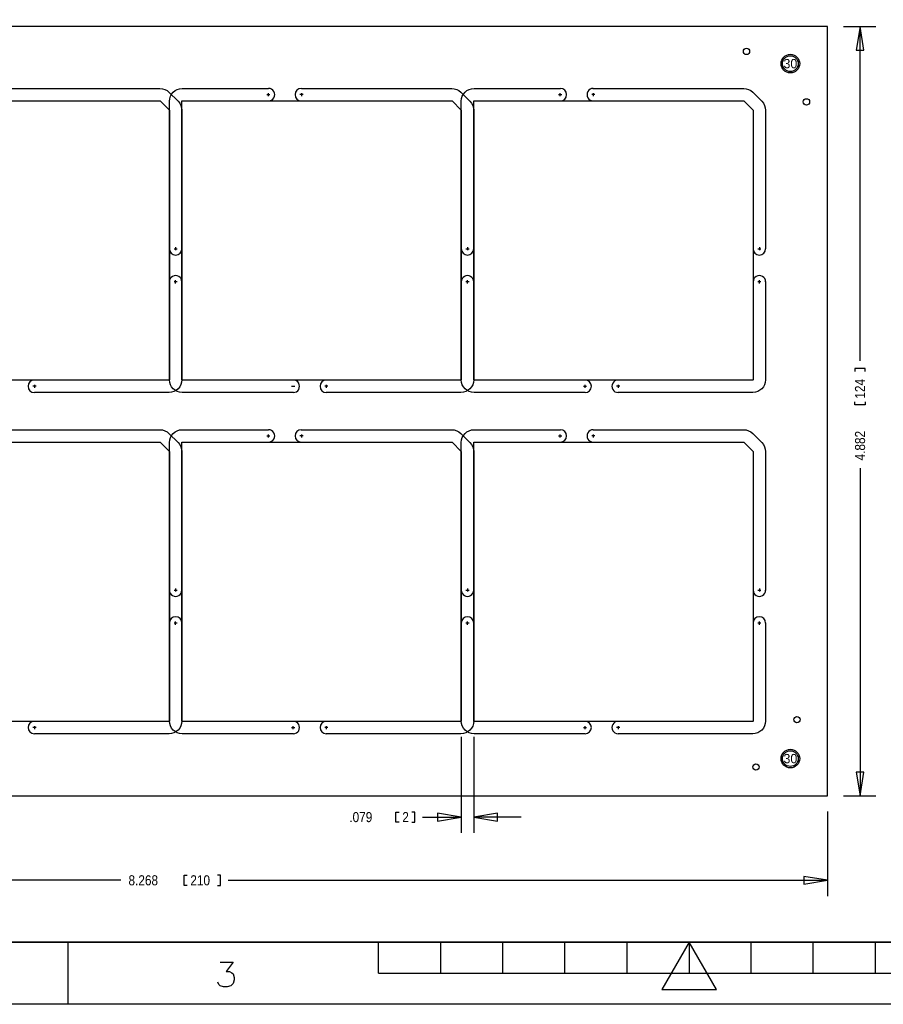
# Model space of a CAD drawing. Extents: x -22 to 398, y -34 to 263.
# Tile 46 of 48: x 80 to 219, y -34 to 125. Entities that reach past the tile are written whole.
import ezdxf
from ezdxf.enums import TextEntityAlignment as Align

# ---------------------------------------------------------------- set-up
doc = ezdxf.new("R2010")
doc.units = 0
for name, color, linetype in [('BOT', 153, 'CONTINUOUS'), ('DRILL', 254, 'CONTINUOUS'), ('TOP', 5, 'CONTINUOUS')]:
    doc.layers.add(name, color=color, linetype=linetype)

# ---------------------------------------------------------------- blocks, each defined once
blk = doc.blocks.new('FIGURE_CIRCLE')
blk.add_circle((0, 0), 0.5)

msp = doc.modelspace()

# ---------------------------------------------------------------- linework, layer by layer
at = {"layer": 'BOT'}
for centre, radius in [((196.932804, 119.96547), 0.508), ((204.0001, 118.000018), 1.27), ((205.060804, 12.26947), 0.508), ((204.0001, 5.999988), 1.27)]:
    msp.add_circle(centre, radius, dxfattribs=at)
at = {"layer": 'DRILL'}
for points in [[(-12.307316, -23.5966), (-12.307316, 253.403354), (387.692646, 253.403354), (387.692646, -23.5966)], [(183.278272, -31.2166), (192.107312, -31.2166), (187.692792, -23.5966)]]:
    msp.add_lwpolyline(points, close=True, dxfattribs=at)
for points in [[(0, 0), (210.000088, 0), (210.000088, 124.000006), (0, 124.000006), (0, 0)], [(212.540088, 124.000006), (217.7542, 124.000006)], [(215.8492, 120.190006), (215.2142, 124.000006), (214.5792, 120.190006), (215.8492, 120.190006)], [(215.2142, 70.104), (215.2142, 124.000006)], [(78.188058, 114.000026), (102.479348, 114.000026)], [(103.928672, 113.399824), (105.39984, 111.928656)], [(106.05008, 114.000026), (119.971058, 114.000026)], [(119.671084, 113.000028), (120.179084, 113.000028)], [(119.949976, 112.750092), (119.949976, 113.249964)], [(125.529086, 113.000028), (125.021086, 113.000028)], [(125.24994, 113.249964), (125.24994, 112.750092)], [(125.254258, 114.000026), (149.479508, 114.000026)], [(150.928578, 113.399824), (152.4, 111.928656)], [(153.049986, 114.000026), (166.961058, 114.000026)], [(166.67099, 113.000028), (167.17899, 113.000028)], [(166.950136, 112.750092), (166.950136, 113.249964)], [(172.528992, 113.000028), (172.020992, 113.000028)], [(172.193458, 114.000026), (196.479414, 114.000026)], [(172.2501, 113.249964), (172.2501, 112.750092)], [(197.928738, 113.399824), (199.399906, 111.928656)], [(104.000046, 67.049904), (104.000046, 111.949992)], [(150.999952, 67.049904), (150.999952, 111.949992)], [(106.000042, 110.479332), (106.000042, 67.049904)], [(152.999948, 110.479332), (152.999948, 67.049904)], [(200.000108, 110.479332), (200.000108, 88.149176)], [(104.750108, 88.149938), (105.24998, 88.149938)], [(104.750108, 88.149938), (105.24998, 88.149938)], [(105.000044, 88.429084), (105.000044, 87.921084)], [(105.000044, 88.429084), (105.000044, 87.921084)], [(151.750014, 88.149938), (152.25014, 88.149938)], [(151.750014, 88.149938), (152.25014, 88.149938)], [(151.99995, 88.429084), (151.99995, 87.921084)], [(151.99995, 88.429084), (151.99995, 87.921084)], [(198.750174, 88.149938), (199.250046, 88.149938)], [(199.00011, 88.429084), (199.00011, 87.921084)], [(105.24998, 82.849974), (104.750108, 82.849974)], [(105.24998, 82.849974), (104.750108, 82.849974)], [(105.000044, 82.571082), (105.000044, 83.079082)], [(105.000044, 82.571082), (105.000044, 83.079082)], [(152.25014, 82.849974), (151.750014, 82.849974)], [(152.25014, 82.849974), (151.750014, 82.849974)], [(151.99995, 82.571082), (151.99995, 83.079082)], [(151.99995, 82.571082), (151.99995, 83.079082)], [(199.250046, 82.849974), (198.750174, 82.849974)], [(199.00011, 82.571082), (199.00011, 83.079082)], [(200.000108, 82.865976), (200.000108, 67.049904)], [(216.027, 68.3768), (216.027, 68.8848), (214.4014, 68.8848), (214.4014, 68.3768)], [(82.529172, 65.999868), (82.021172, 65.999868)], [(82.250026, 66.250058), (82.250026, 65.749932)], [(123.671076, 65.999868), (124.179076, 65.999868)], [(129.529078, 65.999868), (129.021078, 65.999868)], [(129.249932, 66.250058), (129.249932, 65.749932)], [(170.670982, 65.999868), (171.178982, 65.999868)], [(170.950128, 65.749932), (170.950128, 66.250058)], [(176.528984, 65.999868), (176.020984, 65.999868)], [(176.250092, 66.250058), (176.250092, 65.749932)], [(103.950008, 64.99987), (82.252058, 64.99987)], [(123.958858, 64.99987), (106.05008, 64.99987)], [(150.950168, 64.99987), (129.242058, 64.99987)], [(170.948858, 64.99987), (153.049986, 64.99987)], [(197.950074, 64.99987), (176.232058, 64.99987)], [(216.027, 63.5), (216.027, 62.992), (214.4014, 62.992), (214.4014, 63.5)], [(78.238858, 58.999882), (102.479348, 58.999882)], [(106.05008, 58.999882), (119.945658, 58.999882)], [(125.228858, 58.999882), (149.479508, 58.999882)], [(153.049986, 58.999882), (166.986458, 58.999882)], [(172.218858, 58.999882), (196.479414, 58.999882)], [(103.928672, 58.399934), (105.39984, 56.928512)], [(119.671084, 57.999884), (120.179084, 57.999884)], [(119.949976, 57.749948), (119.949976, 58.250074)], [(119.949976, 57.749948), (119.949976, 58.250074)], [(125.529086, 57.999884), (125.021086, 57.999884)], [(125.24994, 58.250074), (125.24994, 57.749948)], [(150.928578, 58.399934), (152.4, 56.928512)], [(166.67099, 57.999884), (167.17899, 57.999884)], [(166.950136, 57.749948), (166.950136, 58.250074)], [(172.528992, 57.999884), (172.020992, 57.999884)], [(172.2501, 58.250074), (172.2501, 57.749948)], [(197.928738, 58.399934), (199.399906, 56.928512)], [(104.000046, 12.050014), (104.000046, 56.950102)], [(150.999952, 12.050014), (150.999952, 56.950102)], [(106.000042, 55.479442), (106.000042, 12.050014)], [(152.999948, 55.479442), (152.999948, 12.050014)], [(200.000108, 55.479442), (200.000108, 33.107376)], [(215.2142, 52.832), (215.2142, 0)], [(105.000044, 33.42894), (105.000044, 32.92094)], [(105.000044, 33.42894), (105.000044, 32.92094)], [(151.99995, 33.42894), (151.99995, 32.92094)], [(151.99995, 33.42894), (151.99995, 32.92094)], [(199.00011, 33.42894), (199.00011, 32.92094)], [(104.750108, 33.150048), (105.24998, 33.150048)], [(104.750108, 33.150048), (105.24998, 33.150048)], [(151.750014, 33.150048), (152.25014, 33.150048)], [(151.750014, 33.150048), (152.25014, 33.150048)], [(198.750174, 33.150048), (199.250046, 33.150048)], [(105.24998, 27.850084), (104.750108, 27.850084)], [(105.24998, 27.850084), (104.750108, 27.850084)], [(105.000044, 27.570938), (105.000044, 28.078938)], [(105.000044, 27.570938), (105.000044, 28.078938)], [(152.25014, 27.850084), (151.750014, 27.850084)], [(152.25014, 27.850084), (151.750014, 27.850084)], [(151.99995, 27.570938), (151.99995, 28.078938)], [(151.99995, 27.570938), (151.99995, 28.078938)], [(199.250046, 27.850084), (198.750174, 27.850084)], [(199.00011, 27.570938), (199.00011, 28.078938)], [(200.000108, 27.874976), (200.000108, 12.050014)], [(82.250026, 11.249914), (82.250026, 10.750042)], [(123.949968, 10.750042), (123.949968, 11.249914)], [(129.249932, 11.249914), (129.249932, 10.750042)], [(170.950128, 10.750042), (170.950128, 11.249914)], [(176.250092, 11.249914), (176.250092, 10.750042)], [(82.529172, 10.999978), (82.021172, 10.999978)], [(103.950008, 9.99998), (82.252058, 9.99998)], [(123.958858, 9.99998), (106.05008, 9.99998)], [(123.671076, 10.999978), (124.179076, 10.999978)], [(129.529078, 10.999978), (129.021078, 10.999978)], [(150.950168, 9.99998), (129.242058, 9.99998)], [(170.948858, 9.99998), (153.049986, 9.99998)], [(170.670982, 10.999978), (171.178982, 10.999978)], [(176.528984, 10.999978), (176.020984, 10.999978)], [(197.950074, 9.99998), (176.257458, 9.99998)], [(150.999952, 9.510014), (150.999952, -5.969)], [(152.999948, 9.510014), (152.999948, -5.969)], [(214.5792, 3.81), (215.2142, 0), (215.8492, 3.81), (214.5792, 3.81)], [(212.540088, 0), (217.7542, 0)], [(140.9954, -4.2418), (140.4874, -4.2418), (140.4874, -2.6162), (140.9954, -2.6162)], [(143.0274, -4.2418), (143.5354, -4.2418), (143.5354, -2.6162), (143.0274, -2.6162)], [(147.189952, -4.064), (150.999952, -3.429), (147.189952, -2.794), (147.189952, -4.064)], [(156.809948, -2.794), (152.999948, -3.429), (156.809948, -4.064), (156.809948, -2.794)], [(210.000088, -2.54), (210.000088, -16.1544)], [(144.7546, -3.429), (150.999952, -3.429)], [(160.619948, -3.429), (152.999948, -3.429)], [(96.1898, -13.6144), (0, -13.6144)], [(106.8578, -14.4272), (106.3498, -14.4272), (106.3498, -12.8016), (106.8578, -12.8016)], [(111.7346, -14.4272), (112.2426, -14.4272), (112.2426, -12.8016), (111.7346, -12.8016)], [(113.4618, -13.6144), (210.000088, -13.6144)], [(206.190088, -14.2494), (210.000088, -13.6144), (206.190088, -12.9794), (206.190088, -14.2494)], [(-12.307316, -23.5966), (387.692646, -23.5966)], [(87.692738, -33.59658), (87.692738, -23.5966)], [(137.692638, -28.59659), (137.692638, -23.5966)], [(147.692618, -28.59659), (147.692618, -23.5966)], [(157.692598, -28.59659), (157.692598, -23.5966)], [(167.692832, -28.59659), (167.692832, -23.5966)], [(177.692812, -28.59659), (177.692812, -23.5966)], [(187.692792, -23.5966), (187.692792, -28.59659)], [(197.692772, -28.59659), (197.692772, -23.5966)], [(207.692752, -28.59659), (207.692752, -23.5966)], [(217.692732, -28.59659), (217.692732, -23.5966)], [(112.162336, -26.79827), (114.257582, -26.79827), (113.114582, -28.322016), (113.686082, -28.322016), (114.067082, -28.512516), (114.257582, -28.703016), (114.448082, -29.274516), (114.448082, -29.655516), (114.257582, -30.226762), (113.876582, -30.607762), (113.305082, -30.798262), (112.733582, -30.798262), (112.162336, -30.607762), (111.971836, -30.417262), (111.781336, -30.036262)], [(137.692638, -28.59659), (237.692692, -28.59659)], [(397.692626, -33.59658), (-22.307296, -33.59658)]]:
    msp.add_lwpolyline(points, dxfattribs=at)
for points in [[(102.479348, 114.000026, -0.198867), (103.928672, 113.399824)], [(104.000046, 111.949992, -0.414217), (106.05008, 114.000026)], [(119.949976, 112.00003, 1.000082), (119.949976, 114.000026)], [(125.24994, 114.000026, 0.999882), (125.24994, 112.00003)], [(149.479508, 114.000026, -0.198837), (150.928578, 113.399824)], [(150.999952, 111.949992, -0.414208), (153.049986, 114.000026)], [(166.950136, 112.00003, 0.999922), (166.950136, 114.000026)], [(172.2501, 114.000026, 1.000042), (172.2501, 112.00003)], [(196.479414, 114.000026, -0.198865), (197.928738, 113.399824)], [(105.39984, 111.928656, -0.198869), (106.000042, 110.479332)], [(152.4, 111.928656, -0.198855), (152.999948, 110.479332)], [(199.399906, 111.928656, -0.198865), (200.000108, 110.479332)], [(104.000046, 88.149938, 0.999962), (106.000042, 88.149938)], [(104.000046, 88.149938, 0.999962), (106.000042, 88.149938)], [(150.999952, 88.149938, 0.999962), (152.999948, 88.149938)], [(150.999952, 88.149938, 0.999962), (152.999948, 88.149938)], [(198.000112, 88.149938, 0.999962), (200.000108, 88.149938)], [(106.000042, 82.849974, 1.000002), (104.000046, 82.849974)], [(106.000042, 82.849974, 1.000002), (104.000046, 82.849974)], [(152.999948, 82.849974, 1.000002), (150.999952, 82.849974)], [(152.999948, 82.849974, 1.000002), (150.999952, 82.849974)], [(200.000108, 82.849974, 1.000002), (198.000112, 82.849974)], [(82.250026, 66.999866, 0.999968), (82.250026, 64.99987)], [(106.000042, 67.049904, -0.414215), (103.950008, 64.99987)], [(106.05008, 64.99987, -0.414212), (104.000046, 67.049904)], [(123.949968, 64.99987, 1.00009), (123.949968, 66.999866)], [(129.249932, 66.999866, 0.999874), (129.249932, 64.99987)], [(152.999948, 67.049904, -0.414187), (150.950168, 64.99987)], [(153.049986, 64.99987, -0.414203), (150.999952, 67.049904)], [(170.950128, 64.99987, 0.99993), (170.950128, 66.999866)], [(176.250092, 66.999866, 1.000034), (176.250092, 64.99987)], [(200.000108, 67.049904, -0.414208), (197.950074, 64.99987)], [(102.479348, 58.999882, -0.198856), (103.928672, 58.399934)], [(104.000046, 56.950102, -0.414195), (106.05008, 58.999882)], [(119.949976, 56.999886, 1.000082), (119.949976, 58.999882)], [(125.24994, 58.999882, 0.999882), (125.24994, 56.999886)], [(149.479508, 58.999882, -0.198826), (150.928578, 58.399934)], [(150.999952, 56.950102, -0.414186), (153.049986, 58.999882)], [(166.950136, 56.999886, 0.999922), (166.950136, 58.999882)], [(172.2501, 58.999882, 1.000042), (172.2501, 56.999886)], [(196.479414, 58.999882, -0.198854), (197.928738, 58.399934)], [(105.39984, 56.928512, -0.19884), (106.000042, 55.479442)], [(152.4, 56.928512, -0.198826), (152.999948, 55.479442)], [(199.399906, 56.928512, -0.198836), (200.000108, 55.479442)], [(104.000046, 33.150048, 1.000072), (106.000042, 33.150048)], [(104.000046, 33.150048, 1.000072), (106.000042, 33.150048)], [(150.999952, 33.150048, 1.000072), (152.999948, 33.150048)], [(150.999952, 33.150048, 1.000072), (152.999948, 33.150048)], [(198.000112, 33.150048, 1.000072), (200.000108, 33.150048)], [(106.000042, 27.850084, 0.999892), (104.000046, 27.850084)], [(106.000042, 27.850084, 0.999892), (104.000046, 27.850084)], [(152.999948, 27.850084, 0.999892), (150.999952, 27.850084)], [(152.999948, 27.850084, 0.999892), (150.999952, 27.850084)], [(200.000108, 27.850084, 0.999892), (198.000112, 27.850084)], [(82.250026, 11.999976, 0.999968), (82.250026, 9.99998)], [(106.000042, 12.050014, -0.414225), (103.950008, 9.99998)], [(106.05008, 9.99998, -0.414223), (104.000046, 12.050014)], [(123.949968, 9.99998, 1.00009), (123.949968, 11.999976)], [(129.249932, 11.999976, 0.999874), (129.249932, 9.99998)], [(152.999948, 12.050014, -0.414198), (150.950168, 9.99998)], [(153.049986, 9.99998, -0.414214), (150.999952, 12.050014)], [(170.950128, 9.99998, 0.99993), (170.950128, 11.999976)], [(176.250092, 11.999976, 1.000034), (176.250092, 9.99998)], [(200.000108, 12.050014, -0.414219), (197.950074, 9.99998)]]:
    msp.add_lwpolyline(points, format="xyb", dxfattribs=at)
for points in [[(59.000136, 111.949992, -0.414752), (59.050174, 112.00003), (102.479348, 112.00003, -0.19885), (102.514654, 111.985298), (103.985568, 110.514638, -0.198142), (104.000046, 110.479332), (104.000046, 67.049904, -0.414276), (103.950008, 66.999866), (59.050174, 66.999866, -0.414533), (59.000136, 67.049904)], [(106.000042, 111.949992, -0.414385), (106.05008, 112.00003), (149.479254, 112.00003, -0.198946), (149.51456, 111.985298), (150.985474, 110.514638, -0.198371), (150.999952, 110.479332), (150.999952, 67.049904, -0.413158), (150.950168, 66.999866), (106.05008, 66.999866, -0.414167), (106.000042, 67.049904)], [(152.999948, 111.949992, -0.414018), (153.049986, 112.00003), (196.479414, 112.00003, -0.198783), (196.51472, 111.985298), (197.98538, 110.514638, -0.198783), (198.000112, 110.479332), (198.000112, 67.049904, -0.414018), (197.950074, 66.999866), (153.049986, 66.999866, -0.4138), (152.999948, 67.049904)], [(59.000136, 56.950102, -0.413827), (59.050174, 56.999886), (102.479348, 56.999886, -0.198399), (102.514654, 56.985408), (103.985568, 55.514494, -0.198287), (104.000046, 55.479188), (104.000046, 12.050014, -0.414706), (103.950008, 11.999976), (59.050174, 11.999976, -0.414964), (59.000136, 12.050014)], [(106.000042, 56.950102, -0.413461), (106.05008, 56.999886), (149.479254, 56.999886, -0.198494), (149.51456, 56.985408), (150.985474, 55.514494, -0.198517), (150.999952, 55.479188), (150.999952, 12.050014, -0.413586), (150.950168, 11.999976), (106.05008, 11.999976, -0.414596), (106.000042, 12.050014)], [(152.999948, 56.950102, -0.413095), (153.049986, 56.999886), (196.479414, 56.999886, -0.198332), (196.51472, 56.985408), (197.98538, 55.514494, -0.198929), (198.000112, 55.479188), (198.000112, 12.050014, -0.414448), (197.950074, 11.999976), (153.049986, 11.999976, -0.414229), (152.999948, 12.050014)]]:
    msp.add_lwpolyline(points, format="xyb", close=True, dxfattribs=at)
at = {"layer": 'TOP'}
for centre, radius in [((204.0001, 118.000018), 1.27), ((206.584804, 111.83747), 0.508), ((204.0001, 5.999988), 1.27), ((198.456804, 4.64947), 0.508)]:
    msp.add_circle(centre, radius, dxfattribs=at)

# ---------------------------------------------------------------- block references
at = {"layer": 'DRILL', "xscale": 2.9972, "yscale": 2.9972}
for p in [(204.0001, 118.000018), (204.0001, 5.999988)]:
    msp.add_blockref('FIGURE_CIRCLE', p, dxfattribs=at)

# ---------------------------------------------------------------- texts
at = {"layer": 'DRILL'}
for p in [(204.0001, 118.000018), (204.0001, 5.999988)]:
    msp.add_text('30', height=1.4986, dxfattribs=at).set_placement(p, align=Align.MIDDLE_CENTER)
at = {"layer": 'DRILL', "width": 0.875}
for s, p in [('124', (216.027, 64.008)), ('4.882', (216.027, 54.0512))]:
    msp.add_text(s, height=1.6256, rotation=90, dxfattribs=at).set_placement(p)
for s, p in [('.079', (132.969, -4.2418)), ('2', (141.5034, -4.2418)), ('8.268', (97.409, -14.4272)), ('210', (107.3658, -14.4272))]:
    msp.add_text(s, height=1.6256, dxfattribs=at).set_placement(p)

doc.saveas('drawing.dxf')
